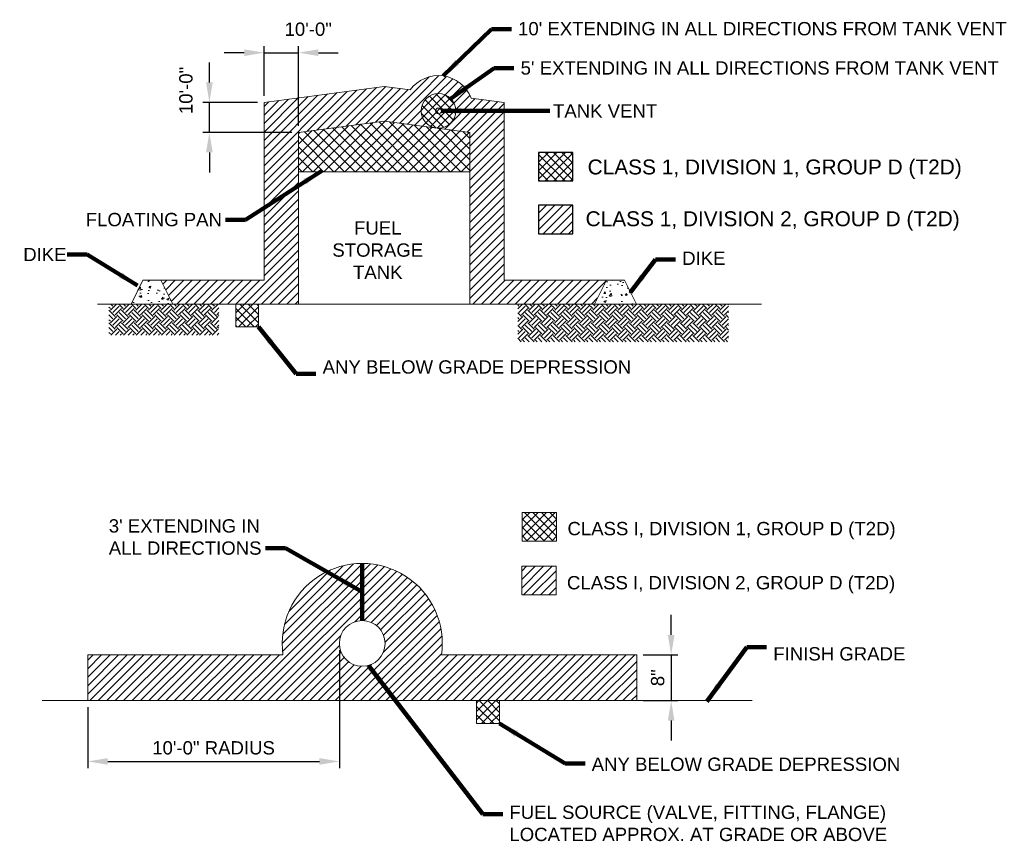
# Model space of a CAD drawing. Header units: inches. Extents: x -3286 to 5845, y -5594 to 2482.
# Tile 6 of 6: x 1262 to 3484, y 629 to 2482. Entities that reach past the tile are written whole.
import ezdxf
from ezdxf.enums import TextEntityAlignment as Align

# ---------------------------------------------------------------- set-up
doc = ezdxf.new("R2010")
doc.units = ezdxf.units.IN
doc.header["$MEASUREMENT"] = 0
doc.layers.get('DefPoints').update_dxf_attribs({"lineweight": 0})
for name, color, linetype, lineweight in [('E-DETL-GRPH', 2, 'Continuous', 0), ('G-ANNO-DIMS', 2, 'Continuous', 0), ('G-ANNO-NOTE', 4, 'Continuous', 30), ('G-ANNO-PATT', 250, 'Continuous', 0)]:
    doc.layers.add(name, color=color, linetype=linetype, lineweight=lineweight)
doc.styles.add("AEC_AC_23CivDims-CC_1_20'", font='arial.ttf', dxfattribs={"height": 30})
doc.styles.add("AEC_AC_55Text-LeftTop_1_20'", font='arial.ttf', dxfattribs={"height": 30})
doc.styles.add('NOTES', font='arial.ttf')
doc.dimstyles.new("AEC_AC_23_Civ-Dims_20'", dxfattribs={"dimtxt": 30, "dimasz": 45, "dimexe": 15, "dimexo": 15, "dimgap": 15, "dimtad": 1, "dimlfac": 0.083333, "dimzin": 15, "dimdsep": 46, "dimtxsty": "AEC_AC_23CivDims-CC_1_20'", "dimcen": 0.09, "dimclrd": 256, "dimclre": 256, "dimazin": 2, "dimtfac": 1, "dimtmove": 1, "dimatfit": 3, "dimfxl": 1, "dimfrac": 1, "dimtolj": 1, "dimtzin": 15, "dimlwd": 30, "dimlwe": 30, "dimarcsym": 0})
doc.dimstyles.new("AEC_AC_55_Notes_1_20'", dxfattribs={"dimtxt": 30, "dimasz": 45, "dimexe": 15, "dimexo": 15, "dimgap": 15, "dimtad": 1, "dimjust": 1, "dimdec": 3, "dimzin": 15, "dimdsep": 46, "dimlunit": 5, "dimtxsty": "AEC_AC_55Text-LeftTop_1_20'", "dimblk": 'NONE', "dimcen": 0.09, "dimclrd": 256, "dimclre": 256, "dimazin": 2, "dimtfac": 0.7, "dimtdec": 3, "dimtmove": 1, "dimatfit": 1, "dimfxl": 1, "dimfrac": 1, "dimtolj": 1, "dimtzin": 15, "dimlwd": 30, "dimlwe": 30, "dimarcsym": 0})
pattern_1 = [(45, (-3075.543, -2336.437), (2e-15, 28.637825), [20.25, -20.25]), (45, (-3080.913, -2331.067), (2e-15, 28.637825), [20.25, -20.25]), (45, (-3086.282, -2325.698), (2e-15, 28.637825), [20.25, -20.25]), (135, (-3086.282, -2322.118), (-28.637825, 2e-15), [20.25, -20.25]), (135, (-3080.913, -2316.748), (-28.637825, 2e-15), [20.25, -20.25]), (135, (-3075.543, -2311.379), (-28.637825, 2e-15), [20.25, -20.25])]
pattern_2 = [(50, (-3075.543, -2336.437), (48.41506, -4.23577), [5.0625, -55.6875]), (355, (-3075.543, -2336.437), (-9.3657, 50.77297), [4.05, -44.55]), (100.4514, (-3071.51, -2336.79), (39.04938, 46.53717), [4.30246, -47.3271]), (46.1842, (-3075.543, -2322.937), (72.03877, -11.17253), [7.59375, -83.53125]), (96.6356, (-3069.54, -2323.87), (63.0897, 65.75296), [6.4537, -70.9906]), (351.1842, (-3075.54, -2322.94), (63.0897, 65.753), [6.075, -66.825]), (21, (-3068.793, -2326.31), (40.29123, -27.17677), [5.0625, -55.6875]), (326, (-3068.793, -2326.31), (16.4238, 48.94763), [4.05, -44.55]), (71.4514, (-3065.436, -2328.576), (56.71503, 21.7708), [4.30246, -47.3271]), (37.5, (-3075.543, -2336.437), (0.82079, 22.470335), [0, -44.01, 0, -45.225, 0, -44.71875]), (7.5, (-3075.543, -2336.437), (17.75719, 26.62279), [0, -25.785, 0, -42.9975, 0, -17.04375]), (327.5, (-3090.596, -2336.437), (36.033014, -1.522454), [0, -16.875, 0, -52.65, 0, -69.8625]), (317.5, (-3097.346, -2336.437), (39.36507, 6.75709), [0, -21.9375, 0, -34.965, 0, -49.6125])]
pattern_3 = [(45, (-3075.543, -2336.437), (-9.545942, 9.545942), []), (135, (-3075.543, -2336.437), (-9.545942, -9.545942), [])]
pattern_4 = [(45, (-3075.543, -2336.437), (-9.545942, 9.545942), [])]

# ---------------------------------------------------------------- blocks, each defined once
blk = doc.blocks.new('_None')
blk = doc.blocks.new('*D118')
at = {"layer": 'DefPoints', "color": 0, "transparency": 16777216}
for p in [(1983.7, 1075), (1416, 946), (1983.7, 808.9)]:
    blk.add_point(p, dxfattribs=at)
at = {"layer": 'G-ANNO-DIMS', "lineweight": 30, "transparency": 16777216}
for p, q in [((1983.7, 1060), (1983.7, 793.9)), ((1416, 931), (1416, 793.9)), ((1461, 808.9), (1938.7, 808.9))]:
    blk.add_line(p, q, dxfattribs=at)
at = {"layer": 'G-ANNO-DIMS', "transparency": 16777216}
for points in [[(1461, 816.4), (1461, 801.4), (1416, 808.9)], [(1938.7, 816.4), (1938.7, 801.4), (1983.7, 808.9)]]:
    blk.add_solid(points, dxfattribs=at)
at = {"layer": 'G-ANNO-DIMS', "color": 0, "lineweight": 30, "transparency": 16777216, "insert": (1699.8, 839.4), "char_height": 30, "attachment_point": 5, "style": "AEC_AC_23CivDims-CC_1_20'"}
blk.add_mtext('\\A1;10\'-0" RADIUS', dxfattribs=at)
blk = doc.blocks.new('*D119')
at = {"layer": 'DefPoints', "color": 0, "transparency": 16777216}
for p in [(2654.5, 1049.2), (2654.5, 946), (2732.3, 946)]:
    blk.add_point(p, dxfattribs=at)
at = {"layer": 'G-ANNO-DIMS', "lineweight": 30, "transparency": 16777216}
for p, q in [((2732.3, 1094.2), (2732.3, 1139.2)), ((2669.5, 1049.2), (2747.3, 1049.2)), ((2732.3, 1049.2), (2732.3, 946)), ((2669.5, 946), (2747.3, 946)), ((2732.3, 901), (2732.3, 856))]:
    blk.add_line(p, q, dxfattribs=at)
at = {"layer": 'G-ANNO-DIMS', "transparency": 16777216}
for points in [[(2724.8, 1094.2), (2739.8, 1094.2), (2732.3, 1049.2)], [(2724.8, 901), (2739.8, 901), (2732.3, 946)]]:
    blk.add_solid(points, dxfattribs=at)
at = {"layer": 'G-ANNO-DIMS', "color": 0, "lineweight": 30, "transparency": 16777216, "insert": (2702, 997.6), "char_height": 30, "attachment_point": 5, "rotation": 90, "style": "AEC_AC_23CivDims-CC_1_20'"}
blk.add_mtext('\\A1;8"', dxfattribs=at)
blk = doc.blocks.new('*D120')
at = {"layer": 'DefPoints', "color": 0, "transparency": 16777216}
for p in [(1891.3, 2407.4), (1813.9, 2295.2), (1891.3, 2227.5)]:
    blk.add_point(p, dxfattribs=at)
at = {"layer": 'G-ANNO-DIMS', "lineweight": 30, "transparency": 16777216}
for p, q in [((1813.9, 2310.2), (1813.9, 2422.4)), ((1891.3, 2242.5), (1891.3, 2422.4)), ((1768.9, 2407.4), (1723.9, 2407.4)), ((1813.9, 2407.4), (1891.3, 2407.4)), ((1936.3, 2407.4), (1981.3, 2407.4))]:
    blk.add_line(p, q, dxfattribs=at)
at = {"layer": 'G-ANNO-DIMS', "transparency": 16777216}
for points in [[(1768.9, 2414.9), (1768.9, 2399.9), (1813.9, 2407.4)], [(1936.3, 2414.9), (1936.3, 2399.9), (1891.3, 2407.4)]]:
    blk.add_solid(points, dxfattribs=at)
at = {"layer": 'G-ANNO-DIMS', "color": 0, "lineweight": 30, "transparency": 16777216, "insert": (1913.4, 2460.2), "char_height": 30, "attachment_point": 5, "style": "AEC_AC_23CivDims-CC_1_20'"}
blk.add_mtext('\\A1;10\'-0"', dxfattribs=at)
blk = doc.blocks.new('*D121')
at = {"layer": 'DefPoints', "color": 0, "transparency": 16777216}
for p in [(1690.4, 2295.2), (1813.9, 2295.2), (1891.3, 2227.5)]:
    blk.add_point(p, dxfattribs=at)
at = {"layer": 'G-ANNO-DIMS', "lineweight": 30, "transparency": 16777216}
for p, q in [((1690.4, 2340.2), (1690.4, 2385.2)), ((1798.9, 2295.2), (1675.4, 2295.2)), ((1690.4, 2227.5), (1690.4, 2295.2)), ((1876.3, 2227.5), (1675.4, 2227.5)), ((1690.4, 2182.5), (1690.4, 2137.5))]:
    blk.add_line(p, q, dxfattribs=at)
at = {"layer": 'G-ANNO-DIMS', "transparency": 16777216}
for points in [[(1682.9, 2340.2), (1697.9, 2340.2), (1690.4, 2295.2)], [(1682.9, 2182.5), (1697.9, 2182.5), (1690.4, 2227.5)]]:
    blk.add_solid(points, dxfattribs=at)
at = {"layer": 'G-ANNO-DIMS', "color": 0, "lineweight": 30, "transparency": 16777216, "insert": (1637.6, 2322.2), "char_height": 30, "attachment_point": 5, "rotation": 90, "style": "AEC_AC_23CivDims-CC_1_20'"}
blk.add_mtext('\\A1;10\'-0"', dxfattribs=at)

msp = doc.modelspace()

# ---------------------------------------------------------------- hatches: boundary and pattern name
at = {"layer": 'G-ANNO-PATT'}
h = msp.add_hatch(dxfattribs=at)
h.set_pattern_fill('ANSI31', color=256, style=0, pattern_type=2)
h.set_pattern_definition(pattern_4)
edge = h.paths.add_edge_path()
edge.add_line((2281.21912, 2305.17313), (2355.73575, 2295.23713))
edge.add_line((2355.73575, 2295.23713), (2355.73575, 1894.41201))
edge.add_line((2355.73575, 1894.41201), (2586.23812, 1894.41201))
edge.add_line((2586.23812, 1894.41201), (2559.23812, 1840.41201))
edge.add_line((2559.23812, 1840.41201), (2278.32675, 1840.41201))
edge.add_line((2278.32675, 1840.41201), (2278.32675, 2227.46207))
edge.add_line((2278.32675, 2227.46207), (2084.80087, 2253.26563))
edge.add_line((2084.80087, 2253.26563), (1891.275, 2227.46207))
edge.add_line((1891.275, 2227.46207), (1891.275, 1840.41201))
edge.add_line((1891.275, 1840.41201), (1608.08887, 1840.41201))
edge.add_line((1608.08887, 1840.41201), (1581.08887, 1894.41201))
edge.add_line((1581.08887, 1894.41201), (1813.866, 1894.41201))
edge.add_line((1813.866, 1894.41201), (1813.866, 2295.23713))
edge.add_line((1813.866, 2295.23713), (2084.80087, 2331.36144))
edge.add_line((2084.80087, 2331.36144), (2143.34574, 2323.55622))
edge.add_arc((2207.16656, 2275.99963), 79.591, 21.50204167, 143.30807222, ccw=False)
h = msp.add_hatch(dxfattribs=at)
h.set_pattern_fill('ANSI31', color=256, style=0, pattern_type=2)
h.set_pattern_definition([(135, (-3075.543, -2336.437), (-9.545942, -9.545942), [])])
edge = h.paths.add_edge_path()
edge.add_arc((2207.16656, 2275.99879), 39.04791, 0, 360)
h = msp.add_hatch(dxfattribs=at)
h.set_pattern_fill('ANSI37', color=256, style=0, pattern_type=2)
h.set_pattern_definition([(45, (-3075.543, -2336.437), (-11.932427, 11.932427), []), (135, (-3075.543, -2336.437), (-11.932427, -11.932427), [])])
h.paths.add_polyline_path([(2207.16096, 2236.95088, -0.0663012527), (2196.94103, 2238.31354), (2084.80087, 2253.26563), (1891.275, 2227.46207), (1891.275, 2138.67932), (2278.32675, 2138.67932), (2278.32675, 2227.46207)])
h = msp.add_hatch(dxfattribs=at)
h.set_pattern_fill('NET', color=256, style=0, pattern_type=2)
h.set_pattern_definition(pattern_3)
h.paths.add_polyline_path([(2510.55712, 2118.10968), (2510.55712, 2182.61774), (2433.14644, 2182.61774), (2433.14644, 2118.10968)])
h = msp.add_hatch(dxfattribs=at)
h.set_pattern_fill('ANSI31', color=256, style=0, pattern_type=2)
h.set_pattern_definition(pattern_4)
h.paths.add_polyline_path([(2510.55712, 1998.91551), (2510.55712, 2063.42357), (2433.14644, 2063.42357), (2433.14644, 1998.91551)])
h = msp.add_hatch(dxfattribs=at)
h.set_pattern_fill('AR-CONC', color=256, style=0, pattern_type=2)
h.set_pattern_definition(pattern_2)
h.paths.add_polyline_path([(1581.08887, 1894.41201), (1540.58887, 1894.41201), (1513.58887, 1840.41201), (1608.08887, 1840.41201)])
h = msp.add_hatch(dxfattribs=at)
h.set_pattern_fill('AR-CONC', color=256, style=0, pattern_type=2)
h.set_pattern_definition(pattern_2)
h.paths.add_polyline_path([(2626.73812, 1894.41201), (2586.23812, 1894.41201), (2559.23812, 1840.41201), (2653.73812, 1840.41201)])
h = msp.add_hatch(dxfattribs=at)
h.set_pattern_fill('EARTH', color=256, style=0, pattern_type=2)
h.set_pattern_definition(pattern_1)
h.paths.add_polyline_path([(1712.08583, 1840.41201), (1608.08887, 1840.41201), (1513.58887, 1840.41201), (1463.71918, 1840.41201), (1463.71918, 1770.31409), (1712.08583, 1770.31409)])
h = msp.add_hatch(dxfattribs=at)
h.set_pattern_fill('NET', color=256, style=0, pattern_type=2)
h.set_pattern_definition(pattern_3)
h.paths.add_polyline_path([(1749.80006, 1840.41201), (1750.34585, 1789.83184), (1751.37112, 1788.80488), (1801.40719, 1788.80488), (1801.40719, 1840.41201)])
h = msp.add_hatch(dxfattribs=at)
h.set_pattern_fill('EARTH', color=256, style=0, pattern_type=2)
h.set_pattern_definition(pattern_1)
h.paths.add_polyline_path([(2861.89497, 1840.41201), (2386.26621, 1840.41201), (2386.26621, 1755.2883), (2861.89497, 1755.2883)])
h = msp.add_hatch(dxfattribs=at)
h.set_pattern_fill('NET', color=256, style=0, pattern_type=2)
h.set_pattern_definition([(45, (-3033.972, -2453.772), (-9.545942, 9.545942), []), (135, (-3033.972, -2453.772), (-9.545942, -9.545942), [])])
h.paths.add_polyline_path([(2473.75335, 1370.55433), (2396.34435, 1370.55433), (2396.34435, 1306.04627), (2473.75335, 1306.04627)])
h = msp.add_hatch(dxfattribs=at)
h.set_pattern_fill('ANSI31', color=256, style=0, pattern_type=2)
h.set_pattern_definition([(225, (-3113.5, -2518.866), (9.545942, -9.545942), [])])
h.paths.add_polyline_path([(1856.49466, 1049.19293, -1.1546990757), (2214.03614, 1049.19293), (2654.5462, 1049.19293), (2654.5462, 945.97868), (1415.98533, 945.97868), (1415.98533, 1049.19293)])
edge = h.paths.add_edge_path(flags=16)
edge.add_arc((2035.26566, 1074.99584), 51.60673, 0, 360)
h = msp.add_hatch(dxfattribs=at)
h.set_pattern_fill('ANSI31', color=256, style=0, pattern_type=2)
h.set_pattern_definition([(45, (-3033.972, -2453.768), (-9.545942, 9.545942), [])])
h.paths.add_polyline_path([(2472.61241, 1249.07707), (2395.20341, 1249.07707), (2395.20341, 1184.56732), (2472.61241, 1184.56732)])
h = msp.add_hatch(dxfattribs=at)
h.set_pattern_fill('NET', color=256, style=0, pattern_type=2)
h.set_pattern_definition([(45, (-3113.496, -2518.866), (-9.545942, 9.545942), []), (135, (-3113.496, -2518.866), (-9.545942, -9.545942), [])])
h.paths.add_polyline_path([(2344.90514, 945.97868), (2293.2997, 945.97868), (2293.2997, 894.37324), (2344.90514, 894.37324)])

# ---------------------------------------------------------------- linework, layer by layer
for points in [[(2433.14644, 2118.10968, -0.02362), (2510.55712, 2118.10968, -0.02362), (2510.55712, 2182.61774, -0.02362), (2433.14644, 2182.61774, -0.02362)], [(2433.14644, 1998.91551, -0.02362), (2510.55712, 1998.91551, -0.02362), (2510.55712, 2063.42357, -0.02362), (2433.14644, 2063.42357, -0.02362)]]:
    msp.add_3dface(points)
at = {"layer": 'E-DETL-GRPH'}
for p, q in [((1891.275, 2138.67932, -0.02362), (2278.32675, 2138.67932, -0.02362)), ((1437.70031, 1840.41201, -0.02362), (2936.31169, 1840.41201, -0.02362)), ((1749.80006, 1840.41201, -0.02362), (1750.35694, 1788.80488, -0.02362)), ((1312.77108, 945.97868, -0.02362), (2914.7992, 945.97868, -0.02362))]:
    msp.add_line(p, q, dxfattribs=at)
at = {"layer": 'E-DETL-GRPH', "elevation": -0.02362, "flags": 128}
for points in [[(2281.21912, 2305.17313), (2355.73575, 2295.23713), (2355.73575, 1894.41201), (2586.23812, 1894.41201), (2559.23812, 1840.41201), (2278.32675, 1840.41201), (2278.32675, 2227.46207), (2084.80087, 2253.26563), (1891.275, 2227.46207), (1891.275, 1840.41201), (1608.08887, 1840.41201), (1581.08887, 1894.41201), (1813.866, 1894.41201), (1813.866, 2295.23713), (2084.80087, 2331.36144), (2143.34574, 2323.55622, -0.5879055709), (2281.21838, 2305.17247)], [(1856.49472, 1049.19248, -1.1547005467), (2214.03614, 1049.19293), (2654.5462, 1049.19293), (2654.5462, 945.97868), (1415.98533, 945.97868), (1415.98533, 1049.19293), (1856.49539, 1049.19293)]]:
    msp.add_lwpolyline(points, format="xyb", dxfattribs=at)
msp.add_lwpolyline([(1750.35694, 1788.80488), (1801.40719, 1788.80488), (1801.40719, 1840.41201), (1749.80006, 1840.41201)], dxfattribs=at)
at = {"layer": 'E-DETL-GRPH'}
for centre, radius in [((2207.16656, 2275.99879, -0.02362), 39.04791), ((2207.16656, 2275.99963, -0.02362), 6.61838), ((2035.26566, 1074.99584, -0.02362), 51.60673)]:
    msp.add_circle(centre, radius, dxfattribs=at)
for points in [[(1513.58887, 1840.41201, -0.02362), (1540.58887, 1894.41201, -0.02362), (1581.08887, 1894.41201, -0.02362), (1608.08887, 1840.41201, -0.02362)], [(2559.23812, 1840.41201, -0.02362), (2586.23812, 1894.41201, -0.02362), (2626.73812, 1894.41201, -0.02362), (2653.73812, 1840.41201, -0.02362)], [(2396.34435, 1370.55433, -0.02362), (2473.75335, 1370.55433, -0.02362), (2473.75335, 1306.04627, -0.02362), (2396.34435, 1306.04627, -0.02362)], [(2395.20341, 1249.07707, -0.02362), (2472.61241, 1249.07707, -0.02362), (2472.61241, 1184.56732, -0.02362), (2395.20341, 1184.56732, -0.02362)], [(2293.2997, 945.97868, -0.02362), (2293.2997, 894.37324, -0.02362), (2344.90514, 894.37324, -0.02362), (2344.90514, 945.97868, -0.02362)]]:
    msp.add_3dface(points, dxfattribs=at)

# ---------------------------------------------------------------- texts
at = {"layer": 'G-ANNO-NOTE', "style": "AEC_AC_55Text-LeftTop_1_20'"}
msp.add_text('CLASS I, DIVISION 2, GROUP D (T2D)', height=30, dxfattribs=at).set_placement((2497.20575, 1227.02014, -0.02362), align=Align.TOP_LEFT)
at = {"layer": 'G-ANNO-NOTE'}
for s, insert, char_height, attachment_point, style in [("10' EXTENDING IN ALL DIRECTIONS FROM TANK VENT", (2386.86786, 2461.36756, -0.02362), 30, 4, "AEC_AC_55Text-LeftTop_1_20'"), ("5' EXTENDING IN ALL DIRECTIONS FROM TANK VENT", (2392.61282, 2372.75876, -0.02362), 30, 4, "AEC_AC_55Text-LeftTop_1_20'"), ('TANK VENT', (2465.7148, 2275.99879, -0.02362), 30, 4, "AEC_AC_55Text-LeftTop_1_20'"), ('CLASS 1, DIVISION 1, GROUP D (T2D)', (2543.79167, 2166.4998, -0.02362), 33.6680415, 1, 'NOTES'), ('FLOATING PAN', (1411.45923, 2046.05539), 30, 1, "AEC_AC_55Text-LeftTop_1_20'"), ('CLASS 1, DIVISION 2, GROUP D (T2D)', (2539.22791, 2049.68801, -0.02362), 33.6680415, 1, 'NOTES'), ('FUEL\\PSTORAGE \\PTANK', (2070.27539, 1962.27152), 30, 5, "AEC_AC_55Text-LeftTop_1_20'"), ('DIKE', (1270.4444, 1937.25334, -0.02362), 30, 7, "AEC_AC_55Text-LeftTop_1_20'"), ('DIKE', (2757.18635, 1943.74653, -0.02362), 30, 4, "AEC_AC_55Text-LeftTop_1_20'"), ('ANY BELOW GRADE DEPRESSION', (1945.92019, 1698.37482, -0.02362), 30, 4, "AEC_AC_55Text-LeftTop_1_20'"), ("3' EXTENDING IN\\PALL DIRECTIONS", (1463.42564, 1274.70828, -0.02362), 30, 7, "AEC_AC_55Text-LeftTop_1_20'"), ('CLASS I, DIVISION 1, GROUP D (T2D)', (2498.34669, 1349.08296, -0.02362), 30, 1, "AEC_AC_55Text-LeftTop_1_20'"), ('FINISH GRADE', (2962.714, 1051.39061), 30, 4, "AEC_AC_55Text-LeftTop_1_20'"), ('ANY BELOW GRADE DEPRESSION', (2552.94971, 802.3734, -0.02362), 30, 4, "AEC_AC_55Text-LeftTop_1_20'"), ('FUEL SOURCE (VALVE, FITTING, FLANGE)\\PLOCATED APPROX. AT GRADE OR ABOVE', (2367.3035, 709.29426), 30, 1, "AEC_AC_55Text-LeftTop_1_20'")]:
    msp.add_mtext(s, dxfattribs=dict(at, insert=insert, char_height=char_height, attachment_point=attachment_point, style=style))

# ---------------------------------------------------------------- dimensions: what is measured, and where the dimension line sits
at = {"layer": 'G-ANNO-DIMS', "lineweight": 30}
for base, p1, p2, text, override, picture, middle in [((1891.275, 2407.36867, -0.02362), (1813.866, 2295.23713, -0.02362), (1891.275, 2227.46207, -0.02362), '10\'-0"', {"dimtad": 0, "dimpost": "'"}, '*D120', (1913.41566, 2460.18586, -0.02362)), ((1983.65894, 808.86821, -0.02362), (1415.98533, 945.97868, -0.02362), (1983.65894, 1074.99584, -0.02362), '10\'-0" RADIUS', {"dimpost": "'"}, '*D118', (1699.82213, 839.37981, -0.02362))]:
    dim = msp.add_linear_dim(base=base, p1=p1, p2=p2, text=text, dimstyle="AEC_AC_23_Civ-Dims_20'", override=override, dxfattribs=at)
    dim.commit()
    dim.dimension.update_dxf_attribs({"geometry": picture, "text_midpoint": middle})
for base, p1, p2, angle, text, override, picture, middle in [((1690.38859, 2295.23713, -0.02362), (1891.275, 2227.46207, -0.02362), (1813.866, 2295.23713, -0.02362), 90, '10\'-0"', {"dimtad": 0, "dimpost": "'"}, '*D121', (1637.5714, 2322.19476, -0.02362)), ((2732.30163, 945.97868, -0.02362), (2654.5462, 1049.19293, -0.02362), (2654.5462, 945.97868, -0.02362), 270, '8"', {"dimpost": "'"}, '*D119', (2701.98444, 997.5858, -0.02362))]:
    dim = msp.add_linear_dim(base=base, p1=p1, p2=p2, angle=angle, text=text, dimstyle="AEC_AC_23_Civ-Dims_20'", override=override, dxfattribs=at)
    dim.commit()
    dim.dimension.update_dxf_attribs({"geometry": picture, "text_midpoint": middle})

# ---------------------------------------------------------------- leaders
at = {"layer": 'G-ANNO-NOTE', "lineweight": 30, "annotation_type": 0, "has_hookline": 1}
for points, hookline_direction, text_width in [([(2217.68602, 2354.89239, -0.02362), (2326.86786, 2460.4557, -0.02362), (2371.86786, 2460.4557, -0.02362)], 0, 1097.08731), ([(2234.7776, 2303.60983, -0.02362), (2332.61282, 2372.50396, -0.02362), (2377.61282, 2372.50396, -0.02362)], 0, 1076.603), ([(2213.78494, 2275.99963, -0.02362), (2458.62025, 2276.1283, -0.02362)], 0, 233.36971), ([(1943.75712, 2140.8421), (1771.64593, 2030.54091), (1726.64593, 2030.54091)], 1, 300.5116), ([(1528.31241, 1882.00886, -0.02362), (1414.75229, 1952.25334, -0.02362), (1369.75229, 1952.25334, -0.02362)], 1, 92.33288), ([(2640.23812, 1867.41201, -0.02362), (2697.18635, 1940.94043, -0.02362), (2742.18635, 1940.94043, -0.02362)], 0, 92.33288), ([(1801.40719, 1788.80488, -0.02362), (1885.92019, 1682.86034, -0.02362), (1930.92019, 1682.86034, -0.02362)], 0, 692.8854), ([(2035.26542, 1191.11095, -0.02362), (1862.33168, 1290.22277, -0.02362), (1817.33168, 1290.22277, -0.02362)], 1, 342.48295), ([(2812.8602, 943.9309), (2902.714, 1066.90509), (2947.714, 1066.90509)], 0, 292.36698), ([(2049.61934, 1025.55895), (2307.3035, 689.6182), (2352.3035, 689.6182)], 0, 847.03956), ([(2344.90514, 894.37324, -0.02362), (2492.94971, 804.16017, -0.02362), (2537.94971, 804.16017, -0.02362)], 0, 692.8854)]:
    msp.add_leader(points, dimstyle="AEC_AC_55_Notes_1_20'", override={"dimtad": 0, "dimclrd": 0, "dimlwd": 65534}, dxfattribs=dict(at, hookline_direction=hookline_direction, text_width=text_width))
at = {"layer": 'G-ANNO-NOTE', "lineweight": 30}
for points in [[(2035.26517, 1255.61934, -0.02362), (2035.26566, 1126.60256, -0.02362)], [(2035.26566, 1126.60256, -0.02362), (2035.26517, 1255.61934, -0.02362)]]:
    msp.add_leader(points, dimstyle="AEC_AC_55_Notes_1_20'", override={"dimclrd": 0, "dimlwd": 65534}, dxfattribs=at)

doc.saveas('drawing.dxf')
